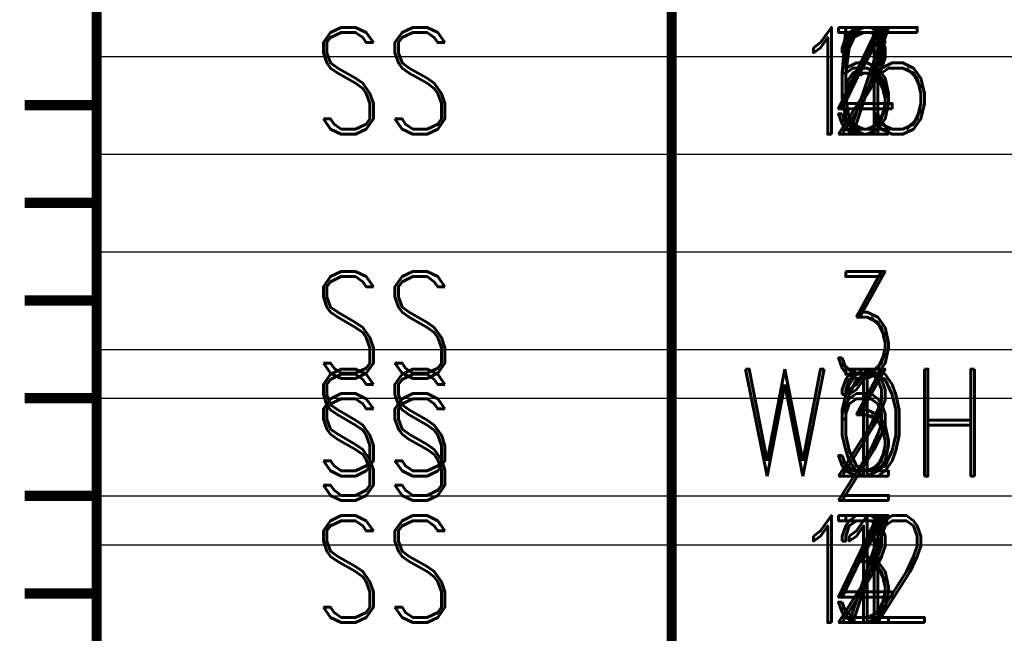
# Model space of a CAD drawing. Extents: x -2 to 113, y -136 to 16.
# Tile 92 of 256: x 59 to 69, y -97 to -91. Entities that reach past the tile are written whole.
import ezdxf
from ezdxf.enums import TextEntityAlignment as Align

# ---------------------------------------------------------------- set-up
doc = ezdxf.new("R2010")
doc.units = 0
doc.header["$MEASUREMENT"] = 0
doc.linetypes.add('SOLID', pattern=[0])
doc.layers.get('0').update_dxf_attribs({"linetype": 'SOLID'})
for name, color, linetype in [('1', 7, 'SOLID'), ('10', 7, 'SOLID'), ('11', 7, 'SOLID'), ('12', 7, 'SOLID'), ('13', 7, 'SOLID'), ('14', 7, 'SOLID'), ('15', 7, 'SOLID'), ('16', 7, 'SOLID'), ('17', 7, 'SOLID'), ('18', 7, 'SOLID'), ('19', 7, 'SOLID'), ('2', 7, 'SOLID'), ('20', 7, 'SOLID'), ('21', 7, 'SOLID'), ('22', 7, 'SOLID'), ('23', 7, 'SOLID'), ('24', 7, 'SOLID'), ('25', 7, 'SOLID'), ('26', 7, 'SOLID'), ('27', 7, 'SOLID'), ('28', 7, 'SOLID'), ('29', 7, 'SOLID'), ('3', 7, 'SOLID'), ('30', 7, 'SOLID'), ('31', 7, 'SOLID'), ('32', 7, 'SOLID'), ('33', 7, 'SOLID'), ('34', 7, 'SOLID'), ('35', 7, 'SOLID'), ('36', 7, 'SOLID'), ('37', 7, 'SOLID'), ('38', 7, 'SOLID'), ('39', 7, 'SOLID'), ('4', 7, 'SOLID'), ('40', 7, 'SOLID'), ('41', 7, 'SOLID'), ('42', 7, 'SOLID'), ('43', 7, 'SOLID'), ('44', 7, 'SOLID'), ('45', 7, 'SOLID'), ('46', 7, 'SOLID'), ('47', 7, 'SOLID'), ('48', 7, 'SOLID'), ('49', 7, 'SOLID'), ('5', 7, 'SOLID'), ('50', 7, 'SOLID'), ('51', 7, 'SOLID'), ('52', 7, 'SOLID'), ('53', 7, 'SOLID'), ('54', 7, 'SOLID'), ('55', 7, 'SOLID'), ('56', 7, 'SOLID'), ('57', 7, 'SOLID'), ('58', 7, 'SOLID'), ('59', 7, 'SOLID'), ('6', 7, 'SOLID'), ('60', 7, 'SOLID'), ('61', 7, 'SOLID'), ('62', 7, 'SOLID'), ('63', 7, 'SOLID'), ('64', 7, 'SOLID'), ('65', 7, 'SOLID'), ('66', 7, 'SOLID'), ('67', 7, 'SOLID'), ('68', 7, 'SOLID'), ('7', 7, 'SOLID'), ('8', 7, 'SOLID'), ('9', 7, 'SOLID')]:
    doc.layers.add(name, color=color, linetype=linetype)
doc.styles.add('ROMAND', font='romand', dxfattribs={"height": 1})

msp = doc.modelspace()

# ---------------------------------------------------------------- linework, layer by layer
at = {"color": 7, "linetype": 'SOLID', "const_width": 0.103}
for points in [[(60.077, -13.139), (60.077, -125.639)], [(65.959, -13.139), (65.959, -125.639)], [(60.077, -91.639), (59.341, -91.639)], [(60.077, -92.639), (59.341, -92.639)], [(60.077, -93.639), (59.341, -93.639)], [(60.077, -94.639), (59.341, -94.639)], [(60.077, -95.639), (59.341, -95.639)], [(60.077, -96.639), (59.341, -96.639)]]:
    msp.add_lwpolyline(points, dxfattribs=at)
at = {"layer": '1', "color": 7, "linetype": 'SOLID', "const_width": 0.103}
for points in [[(60.077, -13.139), (60.077, -125.639)], [(65.959, -13.139), (65.959, -125.639)], [(60.077, -91.639), (59.341, -91.639)], [(60.077, -92.639), (59.341, -92.639)], [(60.077, -93.639), (59.341, -93.639)], [(60.077, -94.639), (59.341, -94.639)], [(60.077, -95.639), (59.341, -95.639)], [(60.077, -96.639), (59.341, -96.639)]]:
    msp.add_lwpolyline(points, dxfattribs=at)
at = {"layer": '10', "color": 7, "linetype": 'SOLID', "const_width": 0.103}
for points in [[(60.077, -13.139), (60.077, -125.639)], [(65.959, -13.139), (65.959, -125.639)], [(60.077, -91.639), (59.341, -91.639)], [(60.077, -92.639), (59.341, -92.639)], [(60.077, -93.639), (59.341, -93.639)], [(60.077, -94.639), (59.341, -94.639)], [(60.077, -95.639), (59.341, -95.639)], [(60.077, -96.639), (59.341, -96.639)]]:
    msp.add_lwpolyline(points, dxfattribs=at)
at = {"layer": '10', "color": 7, "linetype": 'SOLID'}
for points in [[(60.077, -92.139), (82.135, -92.139)], [(60.077, -95.639), (82.135, -95.639)]]:
    msp.add_lwpolyline(points, dxfattribs=at)
at = {"layer": '11', "color": 7, "linetype": 'SOLID', "const_width": 0.103}
for points in [[(60.077, -13.139), (60.077, -125.639)], [(65.959, -13.139), (65.959, -125.639)], [(60.077, -91.639), (59.341, -91.639)], [(60.077, -92.639), (59.341, -92.639)], [(60.077, -93.639), (59.341, -93.639)], [(60.077, -94.639), (59.341, -94.639)], [(60.077, -95.639), (59.341, -95.639)], [(60.077, -96.639), (59.341, -96.639)]]:
    msp.add_lwpolyline(points, dxfattribs=at)
at = {"layer": '12', "color": 7, "linetype": 'SOLID', "const_width": 0.103}
for points in [[(60.077, -13.139), (60.077, -125.639)], [(65.959, -13.139), (65.959, -125.639)], [(60.077, -91.639), (59.341, -91.639)], [(60.077, -92.639), (59.341, -92.639)], [(60.077, -93.639), (59.341, -93.639)], [(60.077, -94.639), (59.341, -94.639)], [(60.077, -95.639), (59.341, -95.639)], [(60.077, -96.639), (59.341, -96.639)]]:
    msp.add_lwpolyline(points, dxfattribs=at)
at = {"layer": '12', "color": 7, "linetype": 'SOLID'}
for points in [[(60.077, -94.139), (82.135, -94.139)], [(60.077, -95.639), (82.135, -95.639)]]:
    msp.add_lwpolyline(points, dxfattribs=at)
at = {"layer": '13', "color": 7, "linetype": 'SOLID', "const_width": 0.103}
for points in [[(60.077, -13.139), (60.077, -125.639)], [(65.959, -13.139), (65.959, -125.639)], [(60.077, -91.639), (59.341, -91.639)], [(60.077, -92.639), (59.341, -92.639)], [(60.077, -93.639), (59.341, -93.639)], [(60.077, -94.639), (59.341, -94.639)], [(60.077, -95.639), (59.341, -95.639)], [(60.077, -96.639), (59.341, -96.639)]]:
    msp.add_lwpolyline(points, dxfattribs=at)
at = {"layer": '14', "color": 7, "linetype": 'SOLID', "const_width": 0.103}
for points in [[(60.077, -13.139), (60.077, -125.639)], [(65.959, -13.139), (65.959, -125.639)], [(60.077, -91.639), (59.341, -91.639)], [(60.077, -92.639), (59.341, -92.639)], [(60.077, -93.639), (59.341, -93.639)], [(60.077, -94.639), (59.341, -94.639)], [(60.077, -95.639), (59.341, -95.639)], [(60.077, -96.639), (59.341, -96.639)]]:
    msp.add_lwpolyline(points, dxfattribs=at)
at = {"layer": '14', "color": 7, "linetype": 'SOLID'}
for points in [[(60.077, -94.139), (82.135, -94.139)], [(60.077, -95.639), (82.135, -95.639)]]:
    msp.add_lwpolyline(points, dxfattribs=at)
at = {"layer": '15', "color": 7, "linetype": 'SOLID', "const_width": 0.103}
for points in [[(60.077, -13.139), (60.077, -125.639)], [(65.959, -13.139), (65.959, -125.639)], [(60.077, -91.639), (59.341, -91.639)], [(60.077, -92.639), (59.341, -92.639)], [(60.077, -93.639), (59.341, -93.639)], [(60.077, -94.639), (59.341, -94.639)], [(60.077, -95.639), (59.341, -95.639)], [(60.077, -96.639), (59.341, -96.639)]]:
    msp.add_lwpolyline(points, dxfattribs=at)
at = {"layer": '16', "color": 7, "linetype": 'SOLID', "const_width": 0.103}
for points in [[(60.077, -13.139), (60.077, -125.639)], [(65.959, -13.139), (65.959, -125.639)], [(60.077, -91.639), (59.341, -91.639)], [(60.077, -92.639), (59.341, -92.639)], [(60.077, -93.639), (59.341, -93.639)], [(60.077, -94.639), (59.341, -94.639)], [(60.077, -95.639), (59.341, -95.639)], [(60.077, -96.639), (59.341, -96.639)]]:
    msp.add_lwpolyline(points, dxfattribs=at)
at = {"layer": '16', "color": 7, "linetype": 'SOLID'}
for points in [[(60.077, -91.139), (82.135, -91.139)], [(60.077, -94.139), (82.135, -94.139)], [(60.077, -96.139), (82.135, -96.139)]]:
    msp.add_lwpolyline(points, dxfattribs=at)
at = {"layer": '17', "color": 7, "linetype": 'SOLID', "const_width": 0.103}
for points in [[(60.077, -13.139), (60.077, -125.639)], [(65.959, -13.139), (65.959, -125.639)], [(60.077, -91.639), (59.341, -91.639)], [(60.077, -92.639), (59.341, -92.639)], [(60.077, -93.639), (59.341, -93.639)], [(60.077, -94.639), (59.341, -94.639)], [(60.077, -95.639), (59.341, -95.639)], [(60.077, -96.639), (59.341, -96.639)]]:
    msp.add_lwpolyline(points, dxfattribs=at)
at = {"layer": '18', "color": 7, "linetype": 'SOLID', "const_width": 0.103}
for points in [[(60.077, -13.139), (60.077, -125.639)], [(65.959, -13.139), (65.959, -125.639)], [(60.077, -91.639), (59.341, -91.639)], [(60.077, -92.639), (59.341, -92.639)], [(60.077, -93.639), (59.341, -93.639)], [(60.077, -94.639), (59.341, -94.639)], [(60.077, -95.639), (59.341, -95.639)], [(60.077, -96.639), (59.341, -96.639)]]:
    msp.add_lwpolyline(points, dxfattribs=at)
at = {"layer": '18', "color": 7, "linetype": 'SOLID'}
for points in [[(60.077, -92.139), (82.135, -92.139)], [(60.077, -95.639), (82.135, -95.639)]]:
    msp.add_lwpolyline(points, dxfattribs=at)
at = {"layer": '19', "color": 7, "linetype": 'SOLID', "const_width": 0.103}
for points in [[(60.077, -13.139), (60.077, -125.639)], [(65.959, -13.139), (65.959, -125.639)], [(60.077, -91.639), (59.341, -91.639)], [(60.077, -92.639), (59.341, -92.639)], [(60.077, -93.639), (59.341, -93.639)], [(60.077, -94.639), (59.341, -94.639)], [(60.077, -95.639), (59.341, -95.639)], [(60.077, -96.639), (59.341, -96.639)]]:
    msp.add_lwpolyline(points, dxfattribs=at)
at = {"layer": '2', "color": 7, "linetype": 'SOLID', "const_width": 0.103}
for points in [[(60.077, -13.139), (60.077, -125.639)], [(65.959, -13.139), (65.959, -125.639)], [(60.077, -91.639), (59.341, -91.639)], [(60.077, -92.639), (59.341, -92.639)], [(60.077, -93.639), (59.341, -93.639)], [(60.077, -94.639), (59.341, -94.639)], [(60.077, -95.639), (59.341, -95.639)], [(60.077, -96.639), (59.341, -96.639)]]:
    msp.add_lwpolyline(points, dxfattribs=at)
at = {"layer": '2', "color": 7, "linetype": 'SOLID'}
for points in [[(60.077, -94.139), (82.135, -94.139)], [(60.077, -95.639), (82.135, -95.639)]]:
    msp.add_lwpolyline(points, dxfattribs=at)
at = {"layer": '20', "color": 7, "linetype": 'SOLID', "const_width": 0.103}
for points in [[(60.077, -13.139), (60.077, -125.639)], [(65.959, -13.139), (65.959, -125.639)], [(60.077, -91.639), (59.341, -91.639)], [(60.077, -92.639), (59.341, -92.639)], [(60.077, -93.639), (59.341, -93.639)], [(60.077, -94.639), (59.341, -94.639)], [(60.077, -95.639), (59.341, -95.639)], [(60.077, -96.639), (59.341, -96.639)]]:
    msp.add_lwpolyline(points, dxfattribs=at)
at = {"layer": '20', "color": 7, "linetype": 'SOLID'}
for points in [[(60.077, -94.139), (82.135, -94.139)], [(60.077, -95.639), (82.135, -95.639)]]:
    msp.add_lwpolyline(points, dxfattribs=at)
at = {"layer": '21', "color": 7, "linetype": 'SOLID', "const_width": 0.103}
for points in [[(60.077, -13.139), (60.077, -125.639)], [(65.959, -13.139), (65.959, -125.639)], [(60.077, -91.639), (59.341, -91.639)], [(60.077, -92.639), (59.341, -92.639)], [(60.077, -93.639), (59.341, -93.639)], [(60.077, -94.639), (59.341, -94.639)], [(60.077, -95.639), (59.341, -95.639)], [(60.077, -96.639), (59.341, -96.639)]]:
    msp.add_lwpolyline(points, dxfattribs=at)
at = {"layer": '22', "color": 7, "linetype": 'SOLID', "const_width": 0.103}
for points in [[(60.077, -13.139), (60.077, -125.639)], [(65.959, -13.139), (65.959, -125.639)], [(60.077, -91.639), (59.341, -91.639)], [(60.077, -92.639), (59.341, -92.639)], [(60.077, -93.639), (59.341, -93.639)], [(60.077, -94.639), (59.341, -94.639)], [(60.077, -95.639), (59.341, -95.639)], [(60.077, -96.639), (59.341, -96.639)]]:
    msp.add_lwpolyline(points, dxfattribs=at)
at = {"layer": '22', "color": 7, "linetype": 'SOLID'}
for points in [[(60.077, -92.139), (82.135, -92.139)], [(60.077, -95.639), (82.135, -95.639)]]:
    msp.add_lwpolyline(points, dxfattribs=at)
at = {"layer": '23', "color": 7, "linetype": 'SOLID', "const_width": 0.103}
for points in [[(60.077, -13.139), (60.077, -125.639)], [(65.959, -13.139), (65.959, -125.639)], [(60.077, -91.639), (59.341, -91.639)], [(60.077, -92.639), (59.341, -92.639)], [(60.077, -93.639), (59.341, -93.639)], [(60.077, -94.639), (59.341, -94.639)], [(60.077, -95.639), (59.341, -95.639)], [(60.077, -96.639), (59.341, -96.639)]]:
    msp.add_lwpolyline(points, dxfattribs=at)
at = {"layer": '24', "color": 7, "linetype": 'SOLID', "const_width": 0.103}
for points in [[(60.077, -13.139), (60.077, -125.639)], [(65.959, -13.139), (65.959, -125.639)], [(60.077, -91.639), (59.341, -91.639)], [(60.077, -92.639), (59.341, -92.639)], [(60.077, -93.639), (59.341, -93.639)], [(60.077, -94.639), (59.341, -94.639)], [(60.077, -95.639), (59.341, -95.639)], [(60.077, -96.639), (59.341, -96.639)]]:
    msp.add_lwpolyline(points, dxfattribs=at)
at = {"layer": '24', "color": 7, "linetype": 'SOLID'}
for points in [[(60.077, -92.139), (82.135, -92.139)], [(60.077, -95.639), (82.135, -95.639)]]:
    msp.add_lwpolyline(points, dxfattribs=at)
at = {"layer": '25', "color": 7, "linetype": 'SOLID', "const_width": 0.103}
for points in [[(60.077, -13.139), (60.077, -125.639)], [(65.959, -13.139), (65.959, -125.639)], [(60.077, -91.639), (59.341, -91.639)], [(60.077, -92.639), (59.341, -92.639)], [(60.077, -93.639), (59.341, -93.639)], [(60.077, -94.639), (59.341, -94.639)], [(60.077, -95.639), (59.341, -95.639)], [(60.077, -96.639), (59.341, -96.639)]]:
    msp.add_lwpolyline(points, dxfattribs=at)
at = {"layer": '26', "color": 7, "linetype": 'SOLID', "const_width": 0.103}
for points in [[(60.077, -13.139), (60.077, -125.639)], [(65.959, -13.139), (65.959, -125.639)], [(60.077, -91.639), (59.341, -91.639)], [(60.077, -92.639), (59.341, -92.639)], [(60.077, -93.639), (59.341, -93.639)], [(60.077, -94.639), (59.341, -94.639)], [(60.077, -95.639), (59.341, -95.639)], [(60.077, -96.639), (59.341, -96.639)]]:
    msp.add_lwpolyline(points, dxfattribs=at)
at = {"layer": '26', "color": 7, "linetype": 'SOLID'}
for points in [[(60.077, -94.139), (82.135, -94.139)], [(60.077, -95.639), (82.135, -95.639)]]:
    msp.add_lwpolyline(points, dxfattribs=at)
at = {"layer": '27', "color": 7, "linetype": 'SOLID', "const_width": 0.103}
for points in [[(60.077, -13.139), (60.077, -125.639)], [(65.959, -13.139), (65.959, -125.639)], [(60.077, -91.639), (59.341, -91.639)], [(60.077, -92.639), (59.341, -92.639)], [(60.077, -93.639), (59.341, -93.639)], [(60.077, -94.639), (59.341, -94.639)], [(60.077, -95.639), (59.341, -95.639)], [(60.077, -96.639), (59.341, -96.639)]]:
    msp.add_lwpolyline(points, dxfattribs=at)
at = {"layer": '27', "color": 7, "linetype": 'SOLID'}
for points in [[(60.077, -93.139), (82.135, -93.139)], [(60.077, -94.639), (82.135, -94.639)]]:
    msp.add_lwpolyline(points, dxfattribs=at)
at = {"layer": '28', "color": 7, "linetype": 'SOLID', "const_width": 0.103}
for points in [[(60.077, -13.139), (60.077, -125.639)], [(65.959, -13.139), (65.959, -125.639)], [(60.077, -91.639), (59.341, -91.639)], [(60.077, -92.639), (59.341, -92.639)], [(60.077, -93.639), (59.341, -93.639)], [(60.077, -94.639), (59.341, -94.639)], [(60.077, -95.639), (59.341, -95.639)], [(60.077, -96.639), (59.341, -96.639)]]:
    msp.add_lwpolyline(points, dxfattribs=at)
at = {"layer": '29', "color": 7, "linetype": 'SOLID', "const_width": 0.103}
for points in [[(60.077, -13.139), (60.077, -125.639)], [(65.959, -13.139), (65.959, -125.639)], [(60.077, -91.639), (59.341, -91.639)], [(60.077, -92.639), (59.341, -92.639)], [(60.077, -93.639), (59.341, -93.639)], [(60.077, -94.639), (59.341, -94.639)], [(60.077, -95.639), (59.341, -95.639)], [(60.077, -96.639), (59.341, -96.639)]]:
    msp.add_lwpolyline(points, dxfattribs=at)
at = {"layer": '29', "color": 7, "linetype": 'SOLID'}
for points in [[(60.077, -94.139), (82.135, -94.139)], [(60.077, -95.639), (82.135, -95.639)]]:
    msp.add_lwpolyline(points, dxfattribs=at)
at = {"layer": '3', "color": 7, "linetype": 'SOLID', "const_width": 0.103}
for points in [[(60.077, -13.139), (60.077, -125.639)], [(65.959, -13.139), (65.959, -125.639)], [(60.077, -91.639), (59.341, -91.639)], [(60.077, -92.639), (59.341, -92.639)], [(60.077, -93.639), (59.341, -93.639)], [(60.077, -94.639), (59.341, -94.639)], [(60.077, -95.639), (59.341, -95.639)], [(60.077, -96.639), (59.341, -96.639)]]:
    msp.add_lwpolyline(points, dxfattribs=at)
at = {"layer": '30', "color": 7, "linetype": 'SOLID', "const_width": 0.103}
for points in [[(60.077, -13.139), (60.077, -125.639)], [(65.959, -13.139), (65.959, -125.639)], [(60.077, -91.639), (59.341, -91.639)], [(60.077, -92.639), (59.341, -92.639)], [(60.077, -93.639), (59.341, -93.639)], [(60.077, -94.639), (59.341, -94.639)], [(60.077, -95.639), (59.341, -95.639)], [(60.077, -96.639), (59.341, -96.639)]]:
    msp.add_lwpolyline(points, dxfattribs=at)
at = {"layer": '30', "color": 7, "linetype": 'SOLID'}
for points in [[(60.077, -92.139), (82.135, -92.139)], [(60.077, -95.639), (82.135, -95.639)]]:
    msp.add_lwpolyline(points, dxfattribs=at)
at = {"layer": '31', "color": 7, "linetype": 'SOLID', "const_width": 0.103}
for points in [[(60.077, -13.139), (60.077, -125.639)], [(65.959, -13.139), (65.959, -125.639)], [(60.077, -91.639), (59.341, -91.639)], [(60.077, -92.639), (59.341, -92.639)], [(60.077, -93.639), (59.341, -93.639)], [(60.077, -94.639), (59.341, -94.639)], [(60.077, -95.639), (59.341, -95.639)], [(60.077, -96.639), (59.341, -96.639)]]:
    msp.add_lwpolyline(points, dxfattribs=at)
at = {"layer": '32', "color": 7, "linetype": 'SOLID', "const_width": 0.103}
for points in [[(60.077, -13.139), (60.077, -125.639)], [(65.959, -13.139), (65.959, -125.639)], [(60.077, -91.639), (59.341, -91.639)], [(60.077, -92.639), (59.341, -92.639)], [(60.077, -93.639), (59.341, -93.639)], [(60.077, -94.639), (59.341, -94.639)], [(60.077, -95.639), (59.341, -95.639)], [(60.077, -96.639), (59.341, -96.639)]]:
    msp.add_lwpolyline(points, dxfattribs=at)
at = {"layer": '33', "color": 7, "linetype": 'SOLID', "const_width": 0.103}
for points in [[(60.077, -13.139), (60.077, -125.639)], [(65.959, -13.139), (65.959, -125.639)], [(60.077, -91.639), (59.341, -91.639)], [(60.077, -92.639), (59.341, -92.639)], [(60.077, -93.639), (59.341, -93.639)], [(60.077, -94.639), (59.341, -94.639)], [(60.077, -95.639), (59.341, -95.639)], [(60.077, -96.639), (59.341, -96.639)]]:
    msp.add_lwpolyline(points, dxfattribs=at)
at = {"layer": '34', "color": 7, "linetype": 'SOLID', "const_width": 0.103}
for points in [[(60.077, -13.139), (60.077, -125.639)], [(65.959, -13.139), (65.959, -125.639)], [(60.077, -91.639), (59.341, -91.639)], [(60.077, -92.639), (59.341, -92.639)], [(60.077, -93.639), (59.341, -93.639)], [(60.077, -94.639), (59.341, -94.639)], [(60.077, -95.639), (59.341, -95.639)], [(60.077, -96.639), (59.341, -96.639)]]:
    msp.add_lwpolyline(points, dxfattribs=at)
at = {"layer": '35', "color": 7, "linetype": 'SOLID', "const_width": 0.103}
for points in [[(60.077, -13.139), (60.077, -125.639)], [(65.959, -13.139), (65.959, -125.639)], [(60.077, -91.639), (59.341, -91.639)], [(60.077, -92.639), (59.341, -92.639)], [(60.077, -93.639), (59.341, -93.639)], [(60.077, -94.639), (59.341, -94.639)], [(60.077, -95.639), (59.341, -95.639)], [(60.077, -96.639), (59.341, -96.639)]]:
    msp.add_lwpolyline(points, dxfattribs=at)
at = {"layer": '36', "color": 7, "linetype": 'SOLID', "const_width": 0.103}
for points in [[(60.077, -13.139), (60.077, -125.639)], [(65.959, -13.139), (65.959, -125.639)], [(60.077, -91.639), (59.341, -91.639)], [(60.077, -92.639), (59.341, -92.639)], [(60.077, -93.639), (59.341, -93.639)], [(60.077, -94.639), (59.341, -94.639)], [(60.077, -95.639), (59.341, -95.639)], [(60.077, -96.639), (59.341, -96.639)]]:
    msp.add_lwpolyline(points, dxfattribs=at)
at = {"layer": '37', "color": 7, "linetype": 'SOLID', "const_width": 0.103}
for points in [[(60.077, -13.139), (60.077, -125.639)], [(65.959, -13.139), (65.959, -125.639)], [(60.077, -91.639), (59.341, -91.639)], [(60.077, -92.639), (59.341, -92.639)], [(60.077, -93.639), (59.341, -93.639)], [(60.077, -94.639), (59.341, -94.639)], [(60.077, -95.639), (59.341, -95.639)], [(60.077, -96.639), (59.341, -96.639)]]:
    msp.add_lwpolyline(points, dxfattribs=at)
at = {"layer": '38', "color": 7, "linetype": 'SOLID', "const_width": 0.103}
for points in [[(60.077, -13.139), (60.077, -125.639)], [(65.959, -13.139), (65.959, -125.639)], [(60.077, -91.639), (59.341, -91.639)], [(60.077, -92.639), (59.341, -92.639)], [(60.077, -93.639), (59.341, -93.639)], [(60.077, -94.639), (59.341, -94.639)], [(60.077, -95.639), (59.341, -95.639)], [(60.077, -96.639), (59.341, -96.639)]]:
    msp.add_lwpolyline(points, dxfattribs=at)
at = {"layer": '39', "color": 7, "linetype": 'SOLID', "const_width": 0.103}
for points in [[(60.077, -13.139), (60.077, -125.639)], [(65.959, -13.139), (65.959, -125.639)], [(60.077, -91.639), (59.341, -91.639)], [(60.077, -92.639), (59.341, -92.639)], [(60.077, -93.639), (59.341, -93.639)], [(60.077, -94.639), (59.341, -94.639)], [(60.077, -95.639), (59.341, -95.639)], [(60.077, -96.639), (59.341, -96.639)]]:
    msp.add_lwpolyline(points, dxfattribs=at)
at = {"layer": '39', "color": 7, "linetype": 'SOLID'}
for points in [[(60.077, -92.139), (82.135, -92.139)], [(60.077, -95.639), (82.135, -95.639)]]:
    msp.add_lwpolyline(points, dxfattribs=at)
at = {"layer": '4', "color": 7, "linetype": 'SOLID', "const_width": 0.103}
for points in [[(60.077, -13.139), (60.077, -125.639)], [(65.959, -13.139), (65.959, -125.639)], [(60.077, -91.639), (59.341, -91.639)], [(60.077, -92.639), (59.341, -92.639)], [(60.077, -93.639), (59.341, -93.639)], [(60.077, -94.639), (59.341, -94.639)], [(60.077, -95.639), (59.341, -95.639)], [(60.077, -96.639), (59.341, -96.639)]]:
    msp.add_lwpolyline(points, dxfattribs=at)
at = {"layer": '4', "color": 7, "linetype": 'SOLID'}
for points in [[(60.077, -94.139), (82.135, -94.139)], [(60.077, -95.639), (82.135, -95.639)]]:
    msp.add_lwpolyline(points, dxfattribs=at)
at = {"layer": '40', "color": 7, "linetype": 'SOLID', "const_width": 0.103}
for points in [[(60.077, -13.139), (60.077, -125.639)], [(65.959, -13.139), (65.959, -125.639)], [(60.077, -91.639), (59.341, -91.639)], [(60.077, -92.639), (59.341, -92.639)], [(60.077, -93.639), (59.341, -93.639)], [(60.077, -94.639), (59.341, -94.639)], [(60.077, -95.639), (59.341, -95.639)], [(60.077, -96.639), (59.341, -96.639)]]:
    msp.add_lwpolyline(points, dxfattribs=at)
at = {"layer": '41', "color": 7, "linetype": 'SOLID', "const_width": 0.103}
for points in [[(60.077, -13.139), (60.077, -125.639)], [(65.959, -13.139), (65.959, -125.639)], [(60.077, -91.639), (59.341, -91.639)], [(60.077, -92.639), (59.341, -92.639)], [(60.077, -93.639), (59.341, -93.639)], [(60.077, -94.639), (59.341, -94.639)], [(60.077, -95.639), (59.341, -95.639)], [(60.077, -96.639), (59.341, -96.639)]]:
    msp.add_lwpolyline(points, dxfattribs=at)
at = {"layer": '41', "color": 7, "linetype": 'SOLID'}
for points in [[(60.077, -92.139), (82.135, -92.139)], [(60.077, -95.639), (82.135, -95.639)]]:
    msp.add_lwpolyline(points, dxfattribs=at)
at = {"layer": '42', "color": 7, "linetype": 'SOLID', "const_width": 0.103}
for points in [[(60.077, -13.139), (60.077, -125.639)], [(65.959, -13.139), (65.959, -125.639)], [(60.077, -91.639), (59.341, -91.639)], [(60.077, -92.639), (59.341, -92.639)], [(60.077, -93.639), (59.341, -93.639)], [(60.077, -94.639), (59.341, -94.639)], [(60.077, -95.639), (59.341, -95.639)], [(60.077, -96.639), (59.341, -96.639)]]:
    msp.add_lwpolyline(points, dxfattribs=at)
at = {"layer": '43', "color": 7, "linetype": 'SOLID', "const_width": 0.103}
for points in [[(60.077, -13.139), (60.077, -125.639)], [(65.959, -13.139), (65.959, -125.639)], [(60.077, -91.639), (59.341, -91.639)], [(60.077, -92.639), (59.341, -92.639)], [(60.077, -93.639), (59.341, -93.639)], [(60.077, -94.639), (59.341, -94.639)], [(60.077, -95.639), (59.341, -95.639)], [(60.077, -96.639), (59.341, -96.639)]]:
    msp.add_lwpolyline(points, dxfattribs=at)
at = {"layer": '43', "color": 7, "linetype": 'SOLID'}
for points in [[(60.077, -92.139), (82.135, -92.139)], [(60.077, -95.639), (82.135, -95.639)]]:
    msp.add_lwpolyline(points, dxfattribs=at)
at = {"layer": '44', "color": 7, "linetype": 'SOLID', "const_width": 0.103}
for points in [[(60.077, -13.139), (60.077, -125.639)], [(65.959, -13.139), (65.959, -125.639)], [(60.077, -91.639), (59.341, -91.639)], [(60.077, -92.639), (59.341, -92.639)], [(60.077, -93.639), (59.341, -93.639)], [(60.077, -94.639), (59.341, -94.639)], [(60.077, -95.639), (59.341, -95.639)], [(60.077, -96.639), (59.341, -96.639)]]:
    msp.add_lwpolyline(points, dxfattribs=at)
at = {"layer": '45', "color": 7, "linetype": 'SOLID', "const_width": 0.103}
for points in [[(60.077, -13.139), (60.077, -125.639)], [(65.959, -13.139), (65.959, -125.639)], [(60.077, -91.639), (59.341, -91.639)], [(60.077, -92.639), (59.341, -92.639)], [(60.077, -93.639), (59.341, -93.639)], [(60.077, -94.639), (59.341, -94.639)], [(60.077, -95.639), (59.341, -95.639)], [(60.077, -96.639), (59.341, -96.639)]]:
    msp.add_lwpolyline(points, dxfattribs=at)
at = {"layer": '46', "color": 7, "linetype": 'SOLID', "const_width": 0.103}
for points in [[(60.077, -13.139), (60.077, -125.639)], [(65.959, -13.139), (65.959, -125.639)], [(60.077, -91.639), (59.341, -91.639)], [(60.077, -92.639), (59.341, -92.639)], [(60.077, -93.639), (59.341, -93.639)], [(60.077, -94.639), (59.341, -94.639)], [(60.077, -95.639), (59.341, -95.639)], [(60.077, -96.639), (59.341, -96.639)]]:
    msp.add_lwpolyline(points, dxfattribs=at)
at = {"layer": '47', "color": 7, "linetype": 'SOLID', "const_width": 0.103}
for points in [[(60.077, -13.139), (60.077, -125.639)], [(65.959, -13.139), (65.959, -125.639)], [(60.077, -91.639), (59.341, -91.639)], [(60.077, -92.639), (59.341, -92.639)], [(60.077, -93.639), (59.341, -93.639)], [(60.077, -94.639), (59.341, -94.639)], [(60.077, -95.639), (59.341, -95.639)], [(60.077, -96.639), (59.341, -96.639)]]:
    msp.add_lwpolyline(points, dxfattribs=at)
at = {"layer": '48', "color": 7, "linetype": 'SOLID', "const_width": 0.103}
for points in [[(60.077, -13.139), (60.077, -125.639)], [(65.959, -13.139), (65.959, -125.639)], [(60.077, -91.639), (59.341, -91.639)], [(60.077, -92.639), (59.341, -92.639)], [(60.077, -93.639), (59.341, -93.639)], [(60.077, -94.639), (59.341, -94.639)], [(60.077, -95.639), (59.341, -95.639)], [(60.077, -96.639), (59.341, -96.639)]]:
    msp.add_lwpolyline(points, dxfattribs=at)
at = {"layer": '49', "color": 7, "linetype": 'SOLID', "const_width": 0.103}
for points in [[(60.077, -13.139), (60.077, -125.639)], [(65.959, -13.139), (65.959, -125.639)], [(60.077, -91.639), (59.341, -91.639)], [(60.077, -92.639), (59.341, -92.639)], [(60.077, -93.639), (59.341, -93.639)], [(60.077, -94.639), (59.341, -94.639)], [(60.077, -95.639), (59.341, -95.639)], [(60.077, -96.639), (59.341, -96.639)]]:
    msp.add_lwpolyline(points, dxfattribs=at)
at = {"layer": '5', "color": 7, "linetype": 'SOLID', "const_width": 0.103}
for points in [[(60.077, -13.139), (60.077, -125.639)], [(65.959, -13.139), (65.959, -125.639)], [(60.077, -91.639), (59.341, -91.639)], [(60.077, -92.639), (59.341, -92.639)], [(60.077, -93.639), (59.341, -93.639)], [(60.077, -94.639), (59.341, -94.639)], [(60.077, -95.639), (59.341, -95.639)], [(60.077, -96.639), (59.341, -96.639)]]:
    msp.add_lwpolyline(points, dxfattribs=at)
at = {"layer": '50', "color": 7, "linetype": 'SOLID', "const_width": 0.103}
for points in [[(60.077, -13.139), (60.077, -125.639)], [(65.959, -13.139), (65.959, -125.639)], [(60.077, -91.639), (59.341, -91.639)], [(60.077, -92.639), (59.341, -92.639)], [(60.077, -93.639), (59.341, -93.639)], [(60.077, -94.639), (59.341, -94.639)], [(60.077, -95.639), (59.341, -95.639)], [(60.077, -96.639), (59.341, -96.639)]]:
    msp.add_lwpolyline(points, dxfattribs=at)
at = {"layer": '50', "color": 7, "linetype": 'SOLID'}
for points in [[(60.077, -94.139), (82.135, -94.139)], [(60.077, -95.639), (82.135, -95.639)]]:
    msp.add_lwpolyline(points, dxfattribs=at)
at = {"layer": '51', "color": 7, "linetype": 'SOLID', "const_width": 0.103}
for points in [[(60.077, -13.139), (60.077, -125.639)], [(65.959, -13.139), (65.959, -125.639)], [(60.077, -91.639), (59.341, -91.639)], [(60.077, -92.639), (59.341, -92.639)], [(60.077, -93.639), (59.341, -93.639)], [(60.077, -94.639), (59.341, -94.639)], [(60.077, -95.639), (59.341, -95.639)], [(60.077, -96.639), (59.341, -96.639)]]:
    msp.add_lwpolyline(points, dxfattribs=at)
at = {"layer": '52', "color": 7, "linetype": 'SOLID', "const_width": 0.103}
for points in [[(60.077, -13.139), (60.077, -125.639)], [(65.959, -13.139), (65.959, -125.639)], [(60.077, -91.639), (59.341, -91.639)], [(60.077, -92.639), (59.341, -92.639)], [(60.077, -93.639), (59.341, -93.639)], [(60.077, -94.639), (59.341, -94.639)], [(60.077, -95.639), (59.341, -95.639)], [(60.077, -96.639), (59.341, -96.639)]]:
    msp.add_lwpolyline(points, dxfattribs=at)
at = {"layer": '52', "color": 7, "linetype": 'SOLID'}
for points in [[(60.077, -92.139), (82.135, -92.139)], [(60.077, -95.639), (82.135, -95.639)]]:
    msp.add_lwpolyline(points, dxfattribs=at)
at = {"layer": '53', "color": 7, "linetype": 'SOLID', "const_width": 0.103}
for points in [[(60.077, -13.139), (60.077, -125.639)], [(65.959, -13.139), (65.959, -125.639)], [(60.077, -91.639), (59.341, -91.639)], [(60.077, -92.639), (59.341, -92.639)], [(60.077, -93.639), (59.341, -93.639)], [(60.077, -94.639), (59.341, -94.639)], [(60.077, -95.639), (59.341, -95.639)], [(60.077, -96.639), (59.341, -96.639)]]:
    msp.add_lwpolyline(points, dxfattribs=at)
at = {"layer": '54', "color": 7, "linetype": 'SOLID', "const_width": 0.103}
for points in [[(60.077, -13.139), (60.077, -125.639)], [(65.959, -13.139), (65.959, -125.639)], [(60.077, -91.639), (59.341, -91.639)], [(60.077, -92.639), (59.341, -92.639)], [(60.077, -93.639), (59.341, -93.639)], [(60.077, -94.639), (59.341, -94.639)], [(60.077, -95.639), (59.341, -95.639)], [(60.077, -96.639), (59.341, -96.639)]]:
    msp.add_lwpolyline(points, dxfattribs=at)
at = {"layer": '54', "color": 7, "linetype": 'SOLID'}
for points in [[(60.077, -94.139), (82.135, -94.139)], [(60.077, -95.639), (82.135, -95.639)]]:
    msp.add_lwpolyline(points, dxfattribs=at)
at = {"layer": '55', "color": 7, "linetype": 'SOLID', "const_width": 0.103}
for points in [[(60.077, -13.139), (60.077, -125.639)], [(65.959, -13.139), (65.959, -125.639)], [(60.077, -91.639), (59.341, -91.639)], [(60.077, -92.639), (59.341, -92.639)], [(60.077, -93.639), (59.341, -93.639)], [(60.077, -94.639), (59.341, -94.639)], [(60.077, -95.639), (59.341, -95.639)], [(60.077, -96.639), (59.341, -96.639)]]:
    msp.add_lwpolyline(points, dxfattribs=at)
at = {"layer": '56', "color": 7, "linetype": 'SOLID', "const_width": 0.103}
for points in [[(60.077, -13.139), (60.077, -125.639)], [(65.959, -13.139), (65.959, -125.639)], [(60.077, -91.639), (59.341, -91.639)], [(60.077, -92.639), (59.341, -92.639)], [(60.077, -93.639), (59.341, -93.639)], [(60.077, -94.639), (59.341, -94.639)], [(60.077, -95.639), (59.341, -95.639)], [(60.077, -96.639), (59.341, -96.639)]]:
    msp.add_lwpolyline(points, dxfattribs=at)
at = {"layer": '57', "color": 7, "linetype": 'SOLID', "const_width": 0.103}
for points in [[(60.077, -13.139), (60.077, -125.639)], [(65.959, -13.139), (65.959, -125.639)], [(60.077, -91.639), (59.341, -91.639)], [(60.077, -92.639), (59.341, -92.639)], [(60.077, -93.639), (59.341, -93.639)], [(60.077, -94.639), (59.341, -94.639)], [(60.077, -95.639), (59.341, -95.639)], [(60.077, -96.639), (59.341, -96.639)]]:
    msp.add_lwpolyline(points, dxfattribs=at)
at = {"layer": '57', "color": 7, "linetype": 'SOLID'}
for points in [[(60.077, -92.139), (82.135, -92.139)], [(60.077, -95.639), (82.135, -95.639)]]:
    msp.add_lwpolyline(points, dxfattribs=at)
at = {"layer": '58', "color": 7, "linetype": 'SOLID', "const_width": 0.103}
for points in [[(60.077, -13.139), (60.077, -125.639)], [(65.959, -13.139), (65.959, -125.639)], [(60.077, -91.639), (59.341, -91.639)], [(60.077, -92.639), (59.341, -92.639)], [(60.077, -93.639), (59.341, -93.639)], [(60.077, -94.639), (59.341, -94.639)], [(60.077, -95.639), (59.341, -95.639)], [(60.077, -96.639), (59.341, -96.639)]]:
    msp.add_lwpolyline(points, dxfattribs=at)
at = {"layer": '59', "color": 7, "linetype": 'SOLID', "const_width": 0.103}
for points in [[(60.077, -13.139), (60.077, -125.639)], [(65.959, -13.139), (65.959, -125.639)], [(60.077, -91.639), (59.341, -91.639)], [(60.077, -92.639), (59.341, -92.639)], [(60.077, -93.639), (59.341, -93.639)], [(60.077, -94.639), (59.341, -94.639)], [(60.077, -95.639), (59.341, -95.639)], [(60.077, -96.639), (59.341, -96.639)]]:
    msp.add_lwpolyline(points, dxfattribs=at)
at = {"layer": '59', "color": 7, "linetype": 'SOLID'}
for points in [[(60.077, -92.139), (82.135, -92.139)], [(60.077, -95.639), (82.135, -95.639)]]:
    msp.add_lwpolyline(points, dxfattribs=at)
at = {"layer": '6', "color": 7, "linetype": 'SOLID', "const_width": 0.103}
for points in [[(60.077, -13.139), (60.077, -125.639)], [(65.959, -13.139), (65.959, -125.639)], [(60.077, -91.639), (59.341, -91.639)], [(60.077, -92.639), (59.341, -92.639)], [(60.077, -93.639), (59.341, -93.639)], [(60.077, -94.639), (59.341, -94.639)], [(60.077, -95.639), (59.341, -95.639)], [(60.077, -96.639), (59.341, -96.639)]]:
    msp.add_lwpolyline(points, dxfattribs=at)
at = {"layer": '6', "color": 7, "linetype": 'SOLID'}
for points in [[(60.077, -92.139), (82.135, -92.139)], [(60.077, -95.639), (82.135, -95.639)]]:
    msp.add_lwpolyline(points, dxfattribs=at)
at = {"layer": '60', "color": 7, "linetype": 'SOLID', "const_width": 0.103}
for points in [[(60.077, -13.139), (60.077, -125.639)], [(65.959, -13.139), (65.959, -125.639)], [(60.077, -91.639), (59.341, -91.639)], [(60.077, -92.639), (59.341, -92.639)], [(60.077, -93.639), (59.341, -93.639)], [(60.077, -94.639), (59.341, -94.639)], [(60.077, -95.639), (59.341, -95.639)], [(60.077, -96.639), (59.341, -96.639)]]:
    msp.add_lwpolyline(points, dxfattribs=at)
at = {"layer": '61', "color": 7, "linetype": 'SOLID', "const_width": 0.103}
for points in [[(60.077, -13.139), (60.077, -125.639)], [(65.959, -13.139), (65.959, -125.639)], [(60.077, -91.639), (59.341, -91.639)], [(60.077, -92.639), (59.341, -92.639)], [(60.077, -93.639), (59.341, -93.639)], [(60.077, -94.639), (59.341, -94.639)], [(60.077, -95.639), (59.341, -95.639)], [(60.077, -96.639), (59.341, -96.639)]]:
    msp.add_lwpolyline(points, dxfattribs=at)
at = {"layer": '61', "color": 7, "linetype": 'SOLID'}
for points in [[(60.077, -92.139), (82.135, -92.139)], [(60.077, -95.639), (82.135, -95.639)]]:
    msp.add_lwpolyline(points, dxfattribs=at)
at = {"layer": '62', "color": 7, "linetype": 'SOLID', "const_width": 0.103}
for points in [[(60.077, -13.139), (60.077, -125.639)], [(65.959, -13.139), (65.959, -125.639)], [(60.077, -91.639), (59.341, -91.639)], [(60.077, -92.639), (59.341, -92.639)], [(60.077, -93.639), (59.341, -93.639)], [(60.077, -94.639), (59.341, -94.639)], [(60.077, -95.639), (59.341, -95.639)], [(60.077, -96.639), (59.341, -96.639)]]:
    msp.add_lwpolyline(points, dxfattribs=at)
at = {"layer": '63', "color": 7, "linetype": 'SOLID', "const_width": 0.103}
for points in [[(60.077, -13.139), (60.077, -125.639)], [(65.959, -13.139), (65.959, -125.639)], [(60.077, -91.639), (59.341, -91.639)], [(60.077, -92.639), (59.341, -92.639)], [(60.077, -93.639), (59.341, -93.639)], [(60.077, -94.639), (59.341, -94.639)], [(60.077, -95.639), (59.341, -95.639)], [(60.077, -96.639), (59.341, -96.639)]]:
    msp.add_lwpolyline(points, dxfattribs=at)
at = {"layer": '63', "color": 7, "linetype": 'SOLID'}
for points in [[(60.077, -92.139), (82.135, -92.139)], [(60.077, -95.639), (82.135, -95.639)]]:
    msp.add_lwpolyline(points, dxfattribs=at)
at = {"layer": '64', "color": 7, "linetype": 'SOLID', "const_width": 0.103}
for points in [[(60.077, -13.139), (60.077, -125.639)], [(65.959, -13.139), (65.959, -125.639)], [(60.077, -91.639), (59.341, -91.639)], [(60.077, -92.639), (59.341, -92.639)], [(60.077, -93.639), (59.341, -93.639)], [(60.077, -94.639), (59.341, -94.639)], [(60.077, -95.639), (59.341, -95.639)], [(60.077, -96.639), (59.341, -96.639)]]:
    msp.add_lwpolyline(points, dxfattribs=at)
at = {"layer": '65', "color": 7, "linetype": 'SOLID', "const_width": 0.103}
for points in [[(60.077, -13.139), (60.077, -125.639)], [(65.959, -13.139), (65.959, -125.639)], [(60.077, -91.639), (59.341, -91.639)], [(60.077, -92.639), (59.341, -92.639)], [(60.077, -93.639), (59.341, -93.639)], [(60.077, -94.639), (59.341, -94.639)], [(60.077, -95.639), (59.341, -95.639)], [(60.077, -96.639), (59.341, -96.639)]]:
    msp.add_lwpolyline(points, dxfattribs=at)
at = {"layer": '65', "color": 7, "linetype": 'SOLID'}
for points in [[(60.077, -94.139), (82.135, -94.139)], [(60.077, -95.639), (82.135, -95.639)]]:
    msp.add_lwpolyline(points, dxfattribs=at)
at = {"layer": '66', "color": 7, "linetype": 'SOLID', "const_width": 0.103}
for points in [[(60.077, -13.139), (60.077, -125.639)], [(65.959, -13.139), (65.959, -125.639)], [(60.077, -91.639), (59.341, -91.639)], [(60.077, -92.639), (59.341, -92.639)], [(60.077, -93.639), (59.341, -93.639)], [(60.077, -94.639), (59.341, -94.639)], [(60.077, -95.639), (59.341, -95.639)], [(60.077, -96.639), (59.341, -96.639)]]:
    msp.add_lwpolyline(points, dxfattribs=at)
at = {"layer": '67', "color": 7, "linetype": 'SOLID', "const_width": 0.103}
for points in [[(60.077, -13.139), (60.077, -125.639)], [(65.959, -13.139), (65.959, -125.639)], [(60.077, -91.639), (59.341, -91.639)], [(60.077, -92.639), (59.341, -92.639)], [(60.077, -93.639), (59.341, -93.639)], [(60.077, -94.639), (59.341, -94.639)], [(60.077, -95.639), (59.341, -95.639)], [(60.077, -96.639), (59.341, -96.639)]]:
    msp.add_lwpolyline(points, dxfattribs=at)
at = {"layer": '67', "color": 7, "linetype": 'SOLID'}
for points in [[(60.077, -94.139), (82.135, -94.139)], [(60.077, -95.639), (82.135, -95.639)]]:
    msp.add_lwpolyline(points, dxfattribs=at)
at = {"layer": '68', "color": 7, "linetype": 'SOLID', "const_width": 0.103}
for points in [[(60.077, -13.139), (60.077, -125.639)], [(65.959, -13.139), (65.959, -125.639)], [(60.077, -91.639), (59.341, -91.639)], [(60.077, -92.639), (59.341, -92.639)], [(60.077, -93.639), (59.341, -93.639)], [(60.077, -94.639), (59.341, -94.639)], [(60.077, -95.639), (59.341, -95.639)], [(60.077, -96.639), (59.341, -96.639)]]:
    msp.add_lwpolyline(points, dxfattribs=at)
at = {"layer": '7', "color": 7, "linetype": 'SOLID', "const_width": 0.103}
for points in [[(60.077, -13.139), (60.077, -125.639)], [(65.959, -13.139), (65.959, -125.639)], [(60.077, -91.639), (59.341, -91.639)], [(60.077, -92.639), (59.341, -92.639)], [(60.077, -93.639), (59.341, -93.639)], [(60.077, -94.639), (59.341, -94.639)], [(60.077, -95.639), (59.341, -95.639)], [(60.077, -96.639), (59.341, -96.639)]]:
    msp.add_lwpolyline(points, dxfattribs=at)
at = {"layer": '8', "color": 7, "linetype": 'SOLID', "const_width": 0.103}
for points in [[(60.077, -13.139), (60.077, -125.639)], [(65.959, -13.139), (65.959, -125.639)], [(60.077, -91.639), (59.341, -91.639)], [(60.077, -92.639), (59.341, -92.639)], [(60.077, -93.639), (59.341, -93.639)], [(60.077, -94.639), (59.341, -94.639)], [(60.077, -95.639), (59.341, -95.639)], [(60.077, -96.639), (59.341, -96.639)]]:
    msp.add_lwpolyline(points, dxfattribs=at)
at = {"layer": '8', "color": 7, "linetype": 'SOLID'}
for points in [[(60.077, -94.139), (82.135, -94.139)], [(60.077, -95.639), (82.135, -95.639)]]:
    msp.add_lwpolyline(points, dxfattribs=at)
at = {"layer": '9', "color": 7, "linetype": 'SOLID', "const_width": 0.103}
for points in [[(60.077, -13.139), (60.077, -125.639)], [(65.959, -13.139), (65.959, -125.639)], [(60.077, -91.639), (59.341, -91.639)], [(60.077, -92.639), (59.341, -92.639)], [(60.077, -93.639), (59.341, -93.639)], [(60.077, -94.639), (59.341, -94.639)], [(60.077, -95.639), (59.341, -95.639)], [(60.077, -96.639), (59.341, -96.639)]]:
    msp.add_lwpolyline(points, dxfattribs=at)

# ---------------------------------------------------------------- texts
at = {"layer": '10', "color": 7, "style": 'ROMAND', "width": 0.78}
for s, height, p in [('SS', 1.0941, (63.018, -91.389)), ('3', 1.094, (67.922, -91.389)), ('SS', 1.0941, (63.018, -96.389)), ('2', 1.094, (67.922, -96.389))]:
    msp.add_text(s, height=height, dxfattribs=at).set_placement(p, align=Align.MIDDLE_CENTER)
at = {"layer": '12', "color": 7, "style": 'ROMAND', "width": 0.78}
for s, height, p in [('SS', 1.0941, (63.018, -94.889)), ('3', 1.094, (67.922, -94.889))]:
    msp.add_text(s, height=height, dxfattribs=at).set_placement(p, align=Align.MIDDLE_CENTER)
at = {"layer": '14', "color": 7, "style": 'ROMAND', "width": 0.78}
for s, p in [('SS', (63.018, -94.889)), ('WOH', (67.922, -94.889))]:
    msp.add_text(s, height=1.0941, dxfattribs=at).set_placement(p, align=Align.MIDDLE_CENTER)
at = {"layer": '16', "color": 7, "style": 'ROMAND', "width": 0.78}
for s, height, p in [('SS', 1.0941, (63.018, -95.139)), ('2', 1.094, (67.922, -95.139))]:
    msp.add_text(s, height=height, dxfattribs=at).set_placement(p, align=Align.MIDDLE_CENTER)
at = {"layer": '18', "color": 7, "style": 'ROMAND', "width": 0.78}
for s, height, p in [('SS', 1.0941, (63.018, -91.389)), ('4', 1.094, (67.922, -91.389)), ('SS', 1.0941, (63.018, -96.389)), ('3', 1.094, (67.922, -96.389))]:
    msp.add_text(s, height=height, dxfattribs=at).set_placement(p, align=Align.MIDDLE_CENTER)
at = {"layer": '2', "color": 7, "style": 'ROMAND', "width": 0.78}
for s, height, p in [('SS', 1.0941, (63.018, -94.889)), ('2', 1.094, (67.922, -94.889))]:
    msp.add_text(s, height=height, dxfattribs=at).set_placement(p, align=Align.MIDDLE_CENTER)
at = {"layer": '20', "color": 7, "style": 'ROMAND', "width": 0.78}
for s, height, p in [('SS', 1.0941, (63.018, -94.889)), ('2', 1.094, (67.922, -94.889))]:
    msp.add_text(s, height=height, dxfattribs=at).set_placement(p, align=Align.MIDDLE_CENTER)
at = {"layer": '22', "color": 7, "style": 'ROMAND', "width": 0.78}
for s, height, p in [('SS', 1.0941, (63.018, -91.389)), ('3', 1.094, (67.922, -91.389)), ('SS', 1.0941, (63.018, -96.389)), ('4', 1.094, (67.922, -96.389))]:
    msp.add_text(s, height=height, dxfattribs=at).set_placement(p, align=Align.MIDDLE_CENTER)
at = {"layer": '24', "color": 7, "style": 'ROMAND', "width": 0.78}
for s, height, p in [('SS', 1.0941, (63.018, -91.389)), ('3', 1.094, (67.922, -91.389)), ('SS', 1.0941, (63.018, -96.389)), ('2', 1.094, (67.922, -96.389))]:
    msp.add_text(s, height=height, dxfattribs=at).set_placement(p, align=Align.MIDDLE_CENTER)
at = {"layer": '26', "color": 7, "style": 'ROMAND', "width": 0.78}
for s, height, p in [('SS', 1.0941, (63.018, -94.889)), ('2', 1.094, (67.922, -94.889))]:
    msp.add_text(s, height=height, dxfattribs=at).set_placement(p, align=Align.MIDDLE_CENTER)
at = {"layer": '27', "color": 7, "style": 'ROMAND', "width": 0.78}
for s, height, p in [('SS', 1.0941, (63.018, -93.889)), ('3', 1.094, (67.922, -93.889))]:
    msp.add_text(s, height=height, dxfattribs=at).set_placement(p, align=Align.MIDDLE_CENTER)
at = {"layer": '29', "color": 7, "style": 'ROMAND', "width": 0.78}
for s, height, p in [('SS', 1.0941, (63.018, -94.889)), ('2', 1.094, (67.922, -94.889))]:
    msp.add_text(s, height=height, dxfattribs=at).set_placement(p, align=Align.MIDDLE_CENTER)
at = {"layer": '30', "color": 7, "style": 'ROMAND', "width": 0.78}
for s, height, p in [('SS', 1.0941, (63.018, -91.389)), ('3', 1.094, (67.922, -91.389)), ('SS', 1.0941, (63.018, -96.389)), ('12', 1.0941, (67.922, -96.389))]:
    msp.add_text(s, height=height, dxfattribs=at).set_placement(p, align=Align.MIDDLE_CENTER)
at = {"layer": '39', "color": 7, "style": 'ROMAND', "width": 0.78}
for s, height, p in [('SS', 1.0941, (63.018, -91.389)), ('6', 1.094, (67.922, -91.389)), ('SS', 1.0941, (63.018, -96.389)), ('3', 1.094, (67.922, -96.389))]:
    msp.add_text(s, height=height, dxfattribs=at).set_placement(p, align=Align.MIDDLE_CENTER)
at = {"layer": '4', "color": 7, "style": 'ROMAND', "width": 0.78}
for s, height, p in [('SS', 1.0941, (63.018, -94.889)), ('1', 1.094, (67.922, -94.889))]:
    msp.add_text(s, height=height, dxfattribs=at).set_placement(p, align=Align.MIDDLE_CENTER)
at = {"layer": '41', "color": 7, "style": 'ROMAND', "width": 0.78}
for s, height, p in [('SS', 1.0941, (63.018, -91.389)), ('3', 1.094, (67.922, -91.389)), ('SS', 1.0941, (63.018, -96.389)), ('4', 1.094, (67.922, -96.389))]:
    msp.add_text(s, height=height, dxfattribs=at).set_placement(p, align=Align.MIDDLE_CENTER)
at = {"layer": '43', "color": 7, "style": 'ROMAND', "width": 0.78}
for s, height, p in [('SS', 1.0941, (63.018, -91.389)), ('5', 1.094, (67.922, -91.389)), ('SS', 1.0941, (63.018, -96.389)), ('4', 1.094, (67.922, -96.389))]:
    msp.add_text(s, height=height, dxfattribs=at).set_placement(p, align=Align.MIDDLE_CENTER)
at = {"layer": '50', "color": 7, "style": 'ROMAND', "width": 0.78}
for s, height, p in [('SS', 1.0941, (63.018, -94.889)), ('3', 1.094, (67.922, -94.889))]:
    msp.add_text(s, height=height, dxfattribs=at).set_placement(p, align=Align.MIDDLE_CENTER)
at = {"layer": '52', "color": 7, "style": 'ROMAND', "width": 0.78}
for s, height, p in [('SS', 1.0941, (63.018, -91.389)), ('7', 1.094, (67.922, -91.389)), ('SS', 1.0941, (63.018, -96.389)), ('4', 1.094, (67.922, -96.389))]:
    msp.add_text(s, height=height, dxfattribs=at).set_placement(p, align=Align.MIDDLE_CENTER)
at = {"layer": '54', "color": 7, "style": 'ROMAND', "width": 0.78}
for s, height, p in [('SS', 1.0941, (63.018, -94.889)), ('3', 1.094, (67.922, -94.889))]:
    msp.add_text(s, height=height, dxfattribs=at).set_placement(p, align=Align.MIDDLE_CENTER)
at = {"layer": '57', "color": 7, "style": 'ROMAND', "width": 0.78}
for s, height, p in [('SS', 1.0941, (63.018, -91.389)), ('7', 1.094, (67.922, -91.389)), ('SS', 1.0941, (63.018, -96.389)), ('3', 1.094, (67.922, -96.389))]:
    msp.add_text(s, height=height, dxfattribs=at).set_placement(p, align=Align.MIDDLE_CENTER)
at = {"layer": '59', "color": 7, "style": 'ROMAND', "width": 0.78}
for s, height, p in [('SS', 1.0941, (63.018, -91.389)), ('2', 1.094, (67.922, -91.389)), ('SS', 1.0941, (63.018, -96.389)), ('1', 1.094, (67.922, -96.389))]:
    msp.add_text(s, height=height, dxfattribs=at).set_placement(p, align=Align.MIDDLE_CENTER)
at = {"layer": '6', "color": 7, "style": 'ROMAND', "width": 0.78}
for s, height, p in [('SS', 1.0941, (63.018, -91.389)), ('15', 1.0941, (67.922, -91.389)), ('SS', 1.0941, (63.018, -96.389)), ('7', 1.094, (67.922, -96.389))]:
    msp.add_text(s, height=height, dxfattribs=at).set_placement(p, align=Align.MIDDLE_CENTER)
at = {"layer": '61', "color": 7, "style": 'ROMAND', "width": 0.78}
for s, height, p in [('SS', 1.0941, (63.018, -91.389)), ('6', 1.094, (67.922, -91.389)), ('SS', 1.0941, (63.018, -96.389)), ('3', 1.094, (67.922, -96.389))]:
    msp.add_text(s, height=height, dxfattribs=at).set_placement(p, align=Align.MIDDLE_CENTER)
at = {"layer": '63', "color": 7, "style": 'ROMAND', "width": 0.78}
for s, height, p in [('SS', 1.0941, (63.018, -91.389)), ('3', 1.094, (67.922, -91.389)), ('SS', 1.0941, (63.018, -96.389)), ('3', 1.094, (67.922, -96.389))]:
    msp.add_text(s, height=height, dxfattribs=at).set_placement(p, align=Align.MIDDLE_CENTER)
at = {"layer": '65', "color": 7, "style": 'ROMAND', "width": 0.78}
for s, height, p in [('SS', 1.0941, (63.018, -94.889)), ('2', 1.094, (67.922, -94.889))]:
    msp.add_text(s, height=height, dxfattribs=at).set_placement(p, align=Align.MIDDLE_CENTER)
at = {"layer": '67', "color": 7, "style": 'ROMAND', "width": 0.78}
for s, height, p in [('SS', 1.0941, (63.018, -94.889)), ('2', 1.094, (67.922, -94.889))]:
    msp.add_text(s, height=height, dxfattribs=at).set_placement(p, align=Align.MIDDLE_CENTER)
at = {"layer": '8', "color": 7, "style": 'ROMAND', "width": 0.78}
for s, height, p in [('SS', 1.0941, (63.018, -94.889)), ('3', 1.094, (67.922, -94.889))]:
    msp.add_text(s, height=height, dxfattribs=at).set_placement(p, align=Align.MIDDLE_CENTER)

doc.saveas('drawing.dxf')
